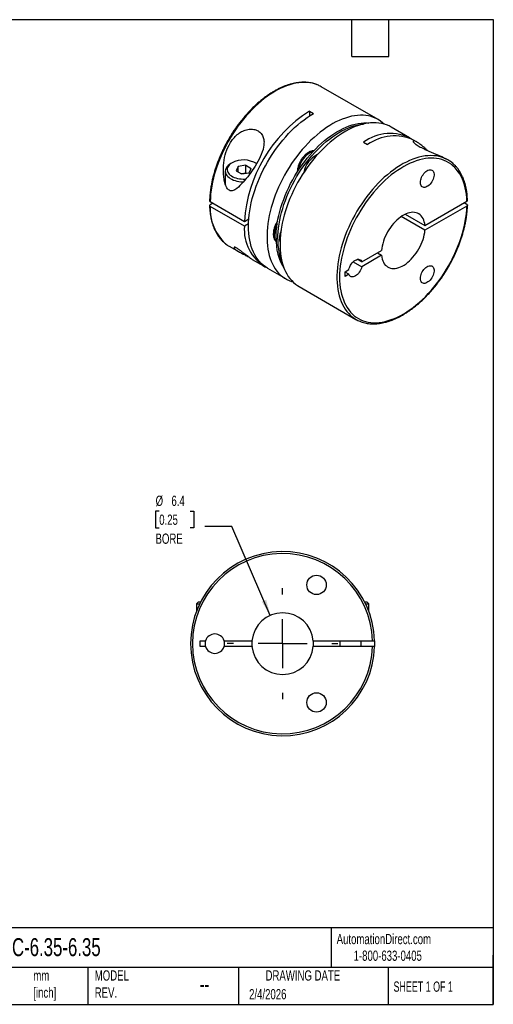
# Model space of a CAD drawing. Header units: millimetres. Extents: x 3 to 137, y 3 to 105.
# Tile 2 of 2: x 88 to 137, y 3 to 105. Entities that reach past the tile are written whole.
import ezdxf

# ---------------------------------------------------------------- set-up
doc = ezdxf.new("R2010")
doc.units = ezdxf.units.MM
doc.header["$LTSCALE"] = 0.5
doc.linetypes.add('SLD-Center', pattern=[19.05, 15.24, -1.27, 1.27, -1.27])
doc.linetypes.add('SLD-Solid', pattern=[0])
doc.layers.add('CENTER', color=40, linetype='SLD-Center')
doc.layers.add('DIMENSIONS', color=140, linetype='SLD-Solid', lineweight=25)
doc.layers.add('TEXT', color=140, linetype='SLD-Solid', lineweight=25)
doc.styles.add('SLDTEXTSTYLE0', font='TXT', dxfattribs={"width": 0.7})
doc.styles.add('SLDTEXTSTYLE1', font='TXT', dxfattribs={"width": 0.65})
doc.dimstyles.new('SLDDIMSTYLE2', dxfattribs={"dimtxt": 1.079004, "dimasz": 1.651, "dimexe": 0, "dimexo": 0.0625, "dimgap": 0.269751, "dimtad": 0, "dimtih": 1, "dimtoh": 1, "dimdec": 1, "dimrnd": 1e-09, "dimzin": 12, "dimdsep": 46, "dimtxsty": 'SLDTEXTSTYLE0', "dimsah": 1, "dimcen": 0, "dimadec": 0, "dimazin": 3, "dimtfac": 1, "dimtdec": 1, "dimtofl": 0, "dimtmove": 0, "dimatfit": 3, "dimfxl": 0, "dimfrac": 2, "dimtolj": 1, "dimtzin": 12, "dimarcsym": 0})

# ---------------------------------------------------------------- blocks, each defined once
blk = doc.blocks.new('_D_2')
at = {"layer": 'DIMENSIONS'}
for p, q in [((102.03, 54.06), (101.66, 54.06)), ((101.66, 54.06), (101.66, 52.34)), ((105.23, 54.06), (105.59, 54.06)), ((105.59, 54.06), (105.59, 52.34)), ((101.66, 52.34), (102.03, 52.34)), ((105.59, 52.34), (105.23, 52.34)), ((109.53, 52.49), (106.75, 52.49)), ((113.5, 43.3), (109.53, 52.49))]:
    blk.add_line(p, q, dxfattribs=at)
blk.add_solid([(113.5, 43.3), (113.08, 44.92), (112.62, 44.71)], dxfattribs=at)
at = {"layer": 'DIMENSIONS', "char_height": 1.058, "attachment_point": 1, "style": 'SLDTEXTSTYLE0'}
for s, insert in [('%%c', (101.66, 55.66)), ('6.4', (103.29, 55.66)), ('0.25', (102.03, 53.71)), ('BORE', (101.65, 51.75))]:
    blk.add_mtext(s, dxfattribs=dict(at, insert=insert))
blk = doc.blocks.new('SW_CENTERMARKSYMBOL_0')
at = {"layer": 'CENTER', "color": 0}
for p, q in [((0, 5.08), (0, 5.715)), ((0, 0), (0, 2.54)), ((-5.08, 0), (-5.715, 0)), ((0, 0), (-2.54, 0)), ((0, 0), (0, -2.54)), ((0, 0), (2.54, 0)), ((5.08, 0), (5.715, 0)), ((0, -5.08), (0, -5.715))]:
    blk.add_line(p, q, dxfattribs=at)

msp = doc.modelspace()

# ---------------------------------------------------------------- linework, layer by layer
for p, q in [((124.62, 94.47), (118.75, 97.86)), ((117.54, 95.35), (117.96, 95.1)), ((117.54, 95.35), (117.54, 94.84)), ((127.87, 92.59), (125.97, 93.7)), ((123.13, 92.12), (123.55, 91.88)), ((128.67, 92.14), (128.3, 92.35)), ((131.83, 90.31), (131.6, 90.44)), ((109.55, 90), (109.41, 89.92)), ((110.18, 89.64), (109.97, 89.19)), ((110.96, 89.76), (110.18, 89.64)), ((110.18, 89.07), (110.18, 89.64)), ((110.96, 89.76), (111.53, 89.43)), ((110.96, 88.94), (110.96, 89.76)), ((111.32, 88.98), (111.53, 89.43)), ((112.09, 89.92), (111.95, 90)), ((108.85, 89.14), (108.85, 87.82)), ((109.97, 89.19), (110.54, 88.86)), ((110.96, 88.94), (110.51, 88.87)), ((110.54, 88.86), (111.32, 88.98)), ((110.99, 88.93), (110.96, 88.94)), ((107.29, 86), (110.82, 83.96)), ((107.57, 85.84), (107.29, 85.68)), ((110.82, 83.47), (107.29, 85.51)), ((129.46, 83.53), (133.8, 86.04)), ((133.8, 85.55), (129.46, 83.04)), ((133.8, 85.71), (133.52, 85.88)), ((129.46, 83.04), (127.01, 84.46)), ((127.44, 84.7), (129.46, 83.53)), ((110.82, 83.96), (111.28, 84.22)), ((111.25, 83.72), (110.82, 83.47)), ((109.25, 81.41), (110.28, 80.81)), ((122.95, 79.78), (124.99, 80.95)), ((124.99, 80.46), (122.95, 79.29)), ((124.57, 80.71), (124.99, 80.46)), ((111.63, 80.04), (112.79, 79.36)), ((122.06, 79.8), (122.95, 79.29)), ((122.95, 79.78), (122.49, 80.04)), ((113.21, 79.12), (115.12, 78.02)), ((121.22, 78.77), (121.6, 79)), ((121.22, 78.28), (121.22, 78.77)), ((121.6, 78.51), (121.22, 78.73)), ((121.6, 78.51), (121.22, 78.28)), ((116.47, 77.24), (122.34, 73.85)), ((106.07, 44.69), (105.87, 44.49)), ((105.87, 44.49), (105.87, 43.71)), ((105.87, 44.49), (106.2, 44.49)), ((106.07, 44.69), (106.29, 44.69)), ((123.24, 44.69), (123.47, 44.69)), ((123.34, 44.49), (123.67, 44.49)), ((123.67, 44.49), (123.47, 44.69)), ((123.67, 43.71), (123.67, 44.49)), ((106.27, 40.69), (106.81, 40.69)), ((106.27, 40.09), (106.27, 40.69)), ((108.72, 40.69), (111.6, 40.69)), ((117.93, 40.69), (124.06, 40.69)), ((120.67, 40.69), (120.67, 40.09)), ((122.87, 40.09), (122.87, 40.69)), ((106.81, 40.09), (106.27, 40.09)), ((111.6, 40.09), (108.72, 40.09)), ((124.06, 40.09), (117.93, 40.09))]:
    msp.add_line(p, q)
at = {"flags": 128}
for points in [[(118.36, 98.05), (118.15, 98.13), (117.88, 98.21), (117.61, 98.26), (117.33, 98.29), (117.04, 98.31), (116.74, 98.3), (116.44, 98.27), (116.13, 98.22), (115.81, 98.15), (115.5, 98.06), (115.17, 97.95), (114.85, 97.82), (114.52, 97.67), (114.19, 97.5), (113.86, 97.31), (113.53, 97.1), (113.21, 96.88), (112.88, 96.63), (112.56, 96.37), (112.24, 96.1), (111.92, 95.81), (111.61, 95.5), (111.31, 95.18), (111.01, 94.85), (110.72, 94.5), (110.44, 94.15), (110.16, 93.78), (109.9, 93.4), (109.64, 93.01), (109.4, 92.62), (109.16, 92.22), (108.94, 91.81), (108.73, 91.4), (108.53, 90.98), (108.35, 90.56), (108.18, 90.13), (108.02, 89.71), (107.88, 89.28), (107.75, 88.86), (107.64, 88.44), (107.54, 88.02), (107.46, 87.6), (107.39, 87.19), (107.34, 86.79), (107.31, 86.39), (107.29, 86)], [(113.21, 79.12), (113.21, 79.12), (112.99, 79.26), (112.77, 79.43), (112.57, 79.61), (112.38, 79.81), (112.2, 80.03), (112.04, 80.27), (111.89, 80.52), (111.76, 80.8), (111.64, 81.08), (111.53, 81.38), (111.45, 81.7), (111.37, 82.03), (111.32, 82.37), (111.28, 82.73), (111.25, 83.09), (111.25, 83.47), (111.25, 83.85), (111.28, 84.25), (111.32, 84.65), (111.37, 85.06), (111.45, 85.47), (111.53, 85.89), (111.64, 86.31), (111.76, 86.73), (111.89, 87.16), (112.04, 87.58), (112.2, 88.01), (112.38, 88.43), (112.57, 88.85), (112.77, 89.27), (112.99, 89.68), (113.21, 90.09), (113.45, 90.49), (113.7, 90.88), (113.96, 91.27), (114.23, 91.64), (114.51, 92.01), (114.8, 92.36), (115.09, 92.7), (115.39, 93.03), (115.7, 93.34), (116.01, 93.64), (116.33, 93.93), (116.65, 94.2), (116.98, 94.45), (117.3, 94.69), (117.63, 94.9), (117.96, 95.1)], [(125.25, 94), (125.09, 94.14), (124.88, 94.31), (124.65, 94.46), (124.42, 94.58), (124.17, 94.69), (123.91, 94.77), (123.65, 94.84), (123.37, 94.89), (123.09, 94.91), (122.8, 94.92), (122.5, 94.9), (122.2, 94.86), (121.89, 94.81), (121.57, 94.73), (121.25, 94.63), (120.93, 94.52), (120.61, 94.38), (120.28, 94.22), (119.95, 94.05), (119.63, 93.86), (119.3, 93.64), (118.98, 93.41), (118.65, 93.17), (118.33, 92.91), (118.02, 92.63), (117.7, 92.33), (117.4, 92.03), (117.1, 91.7), (116.8, 91.37), (116.51, 91.02), (116.23, 90.67), (115.96, 90.3), (115.7, 89.92), (115.45, 89.53), (115.21, 89.14), (114.98, 88.74), (114.76, 88.33), (114.56, 87.92), (114.36, 87.5), (114.18, 87.08), (114.01, 86.66), (113.86, 86.24), (113.72, 85.82), (113.6, 85.39), (113.49, 84.97), (113.39, 84.56), (113.32, 84.15), (113.25, 83.74), (113.2, 83.34), (113.17, 82.94), (113.16, 82.56), (113.16, 82.18), (113.17, 81.81), (113.2, 81.45), (113.25, 81.11), (113.32, 80.77), (113.39, 80.45), (113.49, 80.14), (113.6, 79.85), (113.72, 79.57), (113.86, 79.31), (114.01, 79.07), (114.18, 78.84), (114.36, 78.63), (114.56, 78.43), (114.76, 78.26), (114.98, 78.1), (115.21, 77.97), (115.45, 77.85), (115.7, 77.76), (115.84, 77.71)], [(114.09, 82.23), (114.1, 82.61), (114.12, 82.99), (114.16, 83.38), (114.22, 83.78), (114.29, 84.18), (114.38, 84.58), (114.48, 84.99), (114.6, 85.4), (114.73, 85.82), (114.88, 86.23), (115.04, 86.64), (115.21, 87.05), (115.4, 87.46), (115.6, 87.86), (115.82, 88.26), (116.04, 88.65), (116.28, 89.04), (116.52, 89.42), (116.78, 89.79), (117.05, 90.14), (117.32, 90.49), (117.6, 90.83), (117.89, 91.15), (118.19, 91.46), (118.49, 91.76), (118.8, 92.04), (119.11, 92.31), (119.42, 92.56), (119.74, 92.8), (120.06, 93.01), (120.38, 93.21), (120.7, 93.39), (121.01, 93.55), (121.33, 93.69), (121.65, 93.82), (121.96, 93.92), (122.27, 94), (122.57, 94.06), (122.87, 94.1), (123.17, 94.12), (123.45, 94.12), (123.67, 94.11)], [(114.27, 82.13), (114.28, 82.51), (114.3, 82.89), (114.34, 83.28), (114.4, 83.67), (114.47, 84.08), (114.56, 84.48), (114.66, 84.89), (114.78, 85.3), (114.91, 85.71), (115.06, 86.13), (115.22, 86.54), (115.39, 86.95), (115.58, 87.36), (115.78, 87.76), (115.99, 88.16), (116.22, 88.55), (116.45, 88.94), (116.7, 89.31), (116.96, 89.68), (117.22, 90.04), (117.5, 90.39), (117.78, 90.73), (118.07, 91.05), (118.36, 91.36), (118.67, 91.66), (118.97, 91.94), (119.28, 92.21), (119.6, 92.46), (119.91, 92.69), (120.23, 92.91), (120.55, 93.11), (120.87, 93.29), (121.19, 93.45), (121.51, 93.59), (121.83, 93.71), (122.14, 93.82), (122.45, 93.9), (122.75, 93.96), (123.05, 94), (123.11, 94.01)], [(125.97, 93.7), (125.76, 93.81), (125.51, 93.91), (125.26, 94), (124.99, 94.07), (124.72, 94.11), (124.43, 94.14), (124.14, 94.14), (123.84, 94.13), (123.54, 94.09), (123.23, 94.03), (122.92, 93.95), (122.6, 93.86), (122.27, 93.74), (121.95, 93.6), (121.62, 93.45), (121.3, 93.27), (120.97, 93.08), (120.64, 92.87), (120.32, 92.64), (120, 92.39), (119.68, 92.13), (119.36, 91.85), (119.05, 91.56), (118.74, 91.25), (118.44, 90.93), (118.14, 90.59), (117.86, 90.25), (117.58, 89.89), (117.31, 89.52), (117.05, 89.14), (116.79, 88.76), (116.55, 88.36), (116.32, 87.96), (116.11, 87.55), (115.9, 87.14), (115.71, 86.72), (115.52, 86.31), (115.36, 85.88), (115.2, 85.46), (115.07, 85.04), (114.94, 84.62), (114.83, 84.2), (114.74, 83.78), (114.66, 83.37), (114.6, 82.96), (114.55, 82.56), (114.52, 82.17), (114.5, 81.78), (114.5, 81.4), (114.52, 81.04), (114.55, 80.68), (114.6, 80.33), (114.66, 80), (114.74, 79.68), (114.83, 79.37), (114.94, 79.08), (115.07, 78.8), (115.2, 78.54), (115.36, 78.29), (115.52, 78.06), (115.71, 77.85), (115.9, 77.66), (116.11, 77.48), (116.32, 77.33), (116.47, 77.24)], [(131.46, 90.49), (131.45, 90.5), (131.19, 90.59), (130.93, 90.66), (130.65, 90.71), (130.37, 90.74), (130.08, 90.75), (129.78, 90.74), (129.48, 90.71), (129.16, 90.66), (128.85, 90.58), (128.53, 90.49), (128.21, 90.38), (127.88, 90.24), (127.55, 90.09), (127.23, 89.92), (126.9, 89.73), (126.57, 89.52), (126.24, 89.29), (125.92, 89.04), (125.59, 88.78), (125.27, 88.51), (124.96, 88.21), (124.65, 87.91), (124.35, 87.58), (124.05, 87.25), (123.76, 86.9), (123.48, 86.54), (123.21, 86.17), (122.94, 85.79), (122.69, 85.41), (122.44, 85.01), (122.21, 84.61), (121.99, 84.2), (121.78, 83.78), (121.59, 83.37), (121.41, 82.94), (121.24, 82.52), (121.08, 82.1), (120.94, 81.67), (120.82, 81.25), (120.7, 80.83), (120.61, 80.41), (120.53, 79.99), (120.47, 79.58), (120.42, 79.18), (120.39, 78.78), (120.37, 78.39), (120.37, 78.01), (120.39, 77.64), (120.42, 77.28), (120.47, 76.94), (120.53, 76.6), (120.61, 76.28), (120.7, 75.97), (120.82, 75.68), (120.94, 75.4), (121.08, 75.14), (121.24, 74.89), (121.41, 74.66), (121.59, 74.45), (121.78, 74.26), (121.99, 74.08), (121.99, 74.08)], [(133.8, 86.04), (133.78, 86.4), (133.75, 86.76), (133.7, 87.1), (133.63, 87.42), (133.55, 87.74), (133.45, 88.04), (133.34, 88.33), (133.21, 88.6), (133.07, 88.86), (132.91, 89.09), (132.74, 89.32), (132.56, 89.52), (132.36, 89.7), (132.16, 89.87), (131.94, 90.02), (131.7, 90.15), (131.46, 90.25), (131.21, 90.34), (130.94, 90.41), (130.67, 90.46), (130.39, 90.48), (130.1, 90.49), (129.81, 90.47), (129.51, 90.44), (129.2, 90.38), (128.89, 90.31), (128.57, 90.21), (128.25, 90.09), (127.93, 89.96), (127.61, 89.8), (127.28, 89.63), (126.96, 89.43), (126.63, 89.22), (126.31, 88.99), (125.99, 88.75), (125.67, 88.48), (125.36, 88.2), (125.05, 87.91), (124.75, 87.6), (124.45, 87.28), (124.16, 86.95), (123.88, 86.6), (123.6, 86.24), (123.34, 85.88), (123.08, 85.5), (122.83, 85.11), (122.6, 84.72), (122.37, 84.32), (122.16, 83.91), (121.96, 83.5), (121.77, 83.09), (121.6, 82.67), (121.44, 82.25), (121.29, 81.83), (121.16, 81.42), (121.04, 81), (120.94, 80.58), (120.85, 80.17), (120.78, 79.77), (120.72, 79.36), (120.68, 78.97), (120.66, 78.58), (120.65, 78.2), (120.66, 77.83), (120.68, 77.47), (120.72, 77.12), (120.78, 76.79), (120.85, 76.46), (120.94, 76.15), (121.04, 75.86), (121.16, 75.57), (121.29, 75.31), (121.44, 75.06), (121.6, 74.83), (121.77, 74.61), (121.96, 74.41), (122.16, 74.23), (122.37, 74.07), (122.6, 73.93), (122.83, 73.81), (123.08, 73.71), (123.34, 73.63), (123.6, 73.57), (123.88, 73.53), (124.16, 73.51), (124.45, 73.51), (124.75, 73.53), (125.05, 73.58), (125.36, 73.64), (125.67, 73.72), (125.99, 73.83), (126.31, 73.95), (126.63, 74.09), (126.96, 74.26), (127.28, 74.44), (127.61, 74.64), (127.93, 74.86), (128.25, 75.09), (128.57, 75.34), (128.89, 75.61), (129.2, 75.89), (129.51, 76.19), (129.81, 76.51), (130.1, 76.83), (130.39, 77.17), (130.67, 77.52), (130.94, 77.88), (131.21, 78.25), (131.46, 78.63), (131.7, 79.02), (131.94, 79.42), (132.16, 79.82), (132.36, 80.23), (132.56, 80.64), (132.74, 81.05), (132.91, 81.47), (133.07, 81.89), (133.21, 82.31), (133.34, 82.73), (133.45, 83.14), (133.55, 83.56), (133.63, 83.97), (133.7, 84.37), (133.75, 84.77), (133.78, 85.16), (133.8, 85.55)], [(109.41, 89.92), (109.27, 89.83), (109.15, 89.73), (109.04, 89.63), (108.96, 89.51), (108.9, 89.4), (108.87, 89.28), (108.85, 89.16), (108.86, 89.04), (108.89, 88.92), (108.95, 88.8), (109.02, 88.69), (109.12, 88.58), (109.24, 88.48), (109.37, 88.39), (109.52, 88.31), (109.69, 88.23), (109.87, 88.17), (110.06, 88.12), (110.26, 88.08), (110.46, 88.06), (110.67, 88.05), (110.73, 88.05)], [(109.55, 90), (109.42, 89.92), (109.3, 89.82), (109.21, 89.72), (109.14, 89.62), (109.09, 89.51), (109.06, 89.39), (109.05, 89.28), (109.07, 89.16), (109.11, 89.05), (109.17, 88.94), (109.25, 88.84), (109.36, 88.74), (109.48, 88.65), (109.62, 88.57), (109.78, 88.5), (109.94, 88.44), (110.12, 88.39), (110.31, 88.36), (110.5, 88.34), (110.7, 88.33), (110.9, 88.33), (110.98, 88.33)], [(128.99, 87.97), (129, 88.1), (129.03, 88.24), (129.07, 88.37), (129.12, 88.51), (129.19, 88.65), (129.27, 88.78), (129.36, 88.9), (129.46, 89.01), (129.57, 89.1), (129.67, 89.18), (129.78, 89.24), (129.89, 89.27), (129.99, 89.29), (130.09, 89.29), (130.17, 89.26), (130.25, 89.21), (130.31, 89.15), (130.36, 89.06), (130.39, 88.96), (130.41, 88.85), (130.41, 88.72), (130.39, 88.59), (130.36, 88.45), (130.31, 88.31), (130.25, 88.17), (130.17, 88.04), (130.09, 87.91), (129.99, 87.8), (129.89, 87.7), (129.78, 87.61), (129.67, 87.55), (129.57, 87.5), (129.46, 87.47), (129.36, 87.47), (129.27, 87.48), (129.19, 87.52), (129.12, 87.57), (129.07, 87.65), (129.03, 87.74), (129, 87.85), (128.99, 87.97)], [(108.79, 88.02), (108.79, 88.03), (108.85, 88.11)], [(129.46, 83.53), (129.44, 83.74), (129.39, 83.93), (129.34, 84.1), (129.27, 84.26), (129.18, 84.41), (129.08, 84.53), (128.96, 84.64), (128.84, 84.73), (128.7, 84.81), (128.55, 84.86), (128.4, 84.89), (128.23, 84.9), (128.06, 84.89), (127.88, 84.86), (127.7, 84.81), (127.51, 84.73), (127.32, 84.64), (127.13, 84.54), (126.94, 84.41), (126.76, 84.26), (126.57, 84.1), (126.39, 83.93), (126.22, 83.74), (126.06, 83.54), (125.9, 83.32), (125.75, 83.1), (125.61, 82.87), (125.49, 82.64), (125.37, 82.4), (125.27, 82.15), (125.19, 81.91), (125.12, 81.66), (125.06, 81.42), (125.02, 81.19), (124.99, 80.95)], [(124.99, 80.46), (125.02, 80.26), (125.06, 80.07), (125.12, 79.9), (125.19, 79.74), (125.27, 79.59), (125.37, 79.46), (125.49, 79.36), (125.61, 79.26), (125.75, 79.19), (125.9, 79.14), (126.06, 79.11), (126.22, 79.1), (126.39, 79.11), (126.57, 79.14), (126.76, 79.19), (126.94, 79.26), (127.13, 79.35), (127.32, 79.46), (127.51, 79.59), (127.7, 79.74), (127.88, 79.9), (128.06, 80.07), (128.23, 80.26), (128.4, 80.46), (128.55, 80.68), (128.7, 80.9), (128.84, 81.13), (128.96, 81.36), (129.08, 81.6), (129.18, 81.85), (129.27, 82.09), (129.34, 82.33), (129.39, 82.58), (129.44, 82.81), (129.46, 83.04)], [(121.6, 79), (121.64, 79.14), (121.7, 79.29), (121.77, 79.43), (121.86, 79.56), (121.95, 79.68), (122.06, 79.79), (122.17, 79.88), (122.28, 79.96), (122.39, 80.01), (122.5, 80.05), (122.6, 80.05), (122.69, 80.04), (122.78, 80.01), (122.85, 79.95), (122.91, 79.87), (122.95, 79.78)], [(122.95, 79.29), (122.91, 79.14), (122.85, 79), (122.78, 78.86), (122.69, 78.73), (122.6, 78.6), (122.5, 78.49), (122.39, 78.4), (122.28, 78.33), (122.17, 78.27), (122.06, 78.24), (121.95, 78.23), (121.86, 78.24), (121.77, 78.28), (121.7, 78.33), (121.64, 78.41), (121.6, 78.51)], [(128.99, 78.07), (129, 78.2), (129.03, 78.34), (129.07, 78.47), (129.12, 78.61), (129.19, 78.75), (129.27, 78.88), (129.36, 79), (129.46, 79.11), (129.57, 79.2), (129.67, 79.28), (129.78, 79.34), (129.89, 79.37), (129.99, 79.39), (130.09, 79.39), (130.17, 79.36), (130.25, 79.31), (130.31, 79.25), (130.36, 79.16), (130.39, 79.06), (130.41, 78.95), (130.41, 78.82), (130.39, 78.69), (130.36, 78.55), (130.31, 78.41), (130.25, 78.27), (130.17, 78.14), (130.09, 78.01), (129.99, 77.9), (129.89, 77.8), (129.78, 77.71), (129.67, 77.65), (129.57, 77.6), (129.46, 77.57), (129.36, 77.57), (129.27, 77.58), (129.19, 77.62), (129.12, 77.67), (129.07, 77.75), (129.03, 77.84), (129, 77.95), (128.99, 78.07)], [(124.26, 40.69), (124.27, 40.39), (124.26, 40.09)]]:
    msp.add_lwpolyline(points, dxfattribs=at)
for centre in [(118.27, 46.45), (118.27, 34.32)]:
    msp.add_circle(centre, 1)
for centre, radius, start, end in [((117.16, 95.1), 3.19, 60.0157, 67.9275), ((125.44, 83.02), 14.64, 122.6467, 176.3084), ((125.87, 88.4), 4.63, 61.4458, 126.3938), ((126.33, 88.01), 4.77, 65.6295, 125.681), ((118.88, 88.89), 2.51, 111.862, 172.2662), ((119.49, 88.54), 2.57, 115.7103, 169.2576), ((130.24, 87.55), 3.18, 52.0854, 67.4688), ((110.74, 87.75), 2.55, 58.3318, 117.9078), ((112.2, 85.29), 4.92, 177.3632, 227.662), ((115.32, 83.12), 4.51, 175.5636, 239.0992), ((116.42, 82.46), 2.53, 151.4484, 177.9266), ((114.9, 82.49), 1, 176.5531, 217.1822), ((116.75, 82.18), 2.3, 158.5157, 178.7672), ((110.85, 84.16), 3.19, 232.09, 239.9909), ((119.63, 82.02), 5.54, 177.7339, 212.6272), ((120.39, 81.99), 6.12, 178.6983, 203.4292), ((115.72, 82.22), 1.28, 179.1985, 197.1031), ((123.93, 76.61), 3.18, 232.5808, 247.9328), ((114.77, 40.39), 9.5, 1.8096, 358.1904), ((114.77, 40.39), 9.3, 1.8486, 358.1514), ((114.77, 40.39), 3.18, 5.4219, 174.5781), ((107.77, 40.39), 1, 162.5424, 197.4576), ((107.77, 40.39), 1, 17.4576, 162.5424), ((107.77, 40.39), 1, 342.5424, 17.4576), ((114.77, 40.39), 3.17, 174.5781, 185.4219), ((114.77, 40.39), 3.18, 354.5781, 5.4219), ((107.77, 40.39), 1, 197.4576, 342.5424), ((114.77, 40.39), 3.18, 185.4219, 354.5781)]:
    msp.add_arc(centre, radius, start, end)
for points, knots in [([(118.34, 98.06), (118.3, 98.08), (118.18, 98.13), (117.97, 98.19), (117.71, 98.25), (117.44, 98.3), (117.17, 98.32), (116.89, 98.33), (116.6, 98.31), (116.31, 98.28), (116.01, 98.23), (115.71, 98.16), (115.41, 98.07), (115.1, 97.97), (114.79, 97.85), (114.47, 97.7), (114.16, 97.55), (113.85, 97.37), (113.54, 97.18), (113.22, 96.97), (112.91, 96.75), (112.61, 96.51), (112.3, 96.25), (112, 95.99), (111.71, 95.71), (111.41, 95.41), (111.13, 95.11), (110.85, 94.79), (110.58, 94.46), (110.31, 94.12), (110.05, 93.77), (109.8, 93.42), (109.56, 93.05), (109.33, 92.68), (109.11, 92.3), (108.9, 91.92), (108.7, 91.53), (108.51, 91.13), (108.33, 90.74), (108.17, 90.34), (108.02, 89.94), (107.88, 89.54), (107.75, 89.14), (107.63, 88.74), (107.53, 88.34), (107.45, 87.94), (107.37, 87.55), (107.32, 87.16), (107.27, 86.78), (107.24, 86.42), (107.23, 86.19), (107.23, 86.08)], [0, 0, 0, 0, 0.01033, 0.030637, 0.050974, 0.071352, 0.09178, 0.112259, 0.132791, 0.153372, 0.173995, 0.194655, 0.215344, 0.236056, 0.256784, 0.277522, 0.298267, 0.319015, 0.339763, 0.360508, 0.38125, 0.401987, 0.42272, 0.443447, 0.46417, 0.484888, 0.505602, 0.526312, 0.547018, 0.567721, 0.588422, 0.60912, 0.629817, 0.650513, 0.671209, 0.691904, 0.7126, 0.733297, 0.753996, 0.774697, 0.7954, 0.816107, 0.836817, 0.857531, 0.878251, 0.898975, 0.919705, 0.94044, 0.961182, 0.981929, 1, 1, 1, 1]), ([(109.27, 87.17), (109.4, 87.09), (109.54, 87.1), (109.8, 87.19), (109.91, 87.27), (110.26, 87.54), (110.48, 87.76), (110.9, 88.24), (111.11, 88.5), (111.53, 89.06), (111.74, 89.36), (112.12, 89.97), (112.31, 90.3), (112.61, 90.96), (112.74, 91.31), (112.84, 91.82), (112.85, 91.99), (112.85, 92.32), (112.82, 92.48), (112.73, 92.77), (112.66, 92.9), (112.48, 93.13), (112.36, 93.23), (112.1, 93.38), (111.95, 93.43), (111.63, 93.49), (111.47, 93.49), (111.13, 93.45), (110.95, 93.4), (110.62, 93.27), (110.46, 93.19), (110.01, 92.88), (109.74, 92.61), (109.31, 92.02), (109.14, 91.68), (108.88, 91), (108.79, 90.64), (108.67, 89.91), (108.65, 89.54), (108.65, 88.99), (108.67, 88.81), (108.71, 88.44), (108.74, 88.26), (108.82, 87.9), (108.87, 87.73), (108.99, 87.48), (109.03, 87.4), (109.14, 87.26), (109.2, 87.2), (109.27, 87.17)], [0, 0, 0, 0, 0.03125, 0.03125, 0.0625, 0.0625, 0.125, 0.125, 0.1875, 0.1875, 0.25, 0.25, 0.3125, 0.3125, 0.375, 0.375, 0.40625, 0.40625, 0.4375, 0.4375, 0.46875, 0.46875, 0.5, 0.5, 0.53125, 0.53125, 0.5625, 0.5625, 0.59375, 0.59375, 0.625, 0.625, 0.6875, 0.6875, 0.75, 0.75, 0.8125, 0.8125, 0.875, 0.875, 0.90625, 0.90625, 0.9375, 0.9375, 0.96875, 0.96875, 0.984375, 0.984375, 1, 1, 1, 1]), ([(128.85, 92.02), (128.8, 92.05), (128.69, 92.12), (128.54, 92.21), (128.41, 92.26), (128.33, 92.28), (128.27, 92.28), (128.24, 92.26), (128.24, 92.21), (128.28, 92.14), (128.36, 92.05), (128.49, 91.94), (128.65, 91.83), (128.86, 91.7), (129.11, 91.57), (129.39, 91.43), (129.71, 91.29), (130.03, 91.15), (130.36, 91.01), (130.69, 90.88), (130.98, 90.75), (131.2, 90.65), (131.41, 90.55), (131.53, 90.48), (131.6, 90.44)], [0, 0, 0, 0, 0.046366, 0.093097, 0.158273, 0.191744, 0.225209, 0.271154, 0.318059, 0.360437, 0.403831, 0.445154, 0.487603, 0.530358, 0.574447, 0.621317, 0.669864, 0.716681, 0.764857, 0.819935, 0.87657, 0.911699, 0.946835, 1, 1, 1, 1]), ([(129.72, 91.28), (129.71, 91.29), (129.63, 91.37), (129.48, 91.52), (129.26, 91.71), (129.05, 91.88), (128.92, 91.97), (128.85, 92.02)], [0, 0, 0, 0, 0.025419, 0.266139, 0.506828, 0.753446, 1, 1, 1, 1]), ([(118, 91.26), (117.98, 91.26), (117.92, 91.26), (117.81, 91.23), (117.67, 91.19), (117.52, 91.13), (117.38, 91.04), (117.24, 90.94), (117.11, 90.83), (116.98, 90.7), (116.86, 90.56), (116.75, 90.41), (116.65, 90.26), (116.56, 90.09), (116.48, 89.92), (116.41, 89.75), (116.36, 89.57), (116.32, 89.4), (116.29, 89.22), (116.29, 89.11), (116.28, 89.05)], [0, 0, 0, 0, 0.0216493, 0.0757079, 0.1312985, 0.1881617, 0.2458427, 0.3038839, 0.3618968, 0.4197504, 0.4774205, 0.5349381, 0.5923615, 0.6497616, 0.707209, 0.7647638, 0.8225066, 0.8805147, 0.9388527, 1, 1, 1, 1]), ([(133.86, 86.12), (133.86, 86.18), (133.85, 86.36), (133.83, 86.66), (133.79, 86.99), (133.73, 87.32), (133.67, 87.64), (133.58, 87.94), (133.49, 88.23), (133.37, 88.51), (133.25, 88.78), (133.11, 89.03), (132.96, 89.26), (132.8, 89.48), (132.62, 89.69), (132.43, 89.87), (132.29, 89.99), (132.22, 90.05), (132.21, 90.05)], [0, 0, 0, 0, 0.036315, 0.105192, 0.17408, 0.242957, 0.311811, 0.380625, 0.44938, 0.518053, 0.586619, 0.655054, 0.723335, 0.791444, 0.859371, 0.92712, 0.994705, 1, 1, 1, 1]), ([(107.29, 86), (107.28, 86.01), (107.25, 86.03), (107.23, 86.06), (107.23, 86.08), (107.23, 86.09)], [0, 0, 0, 0, 0.421109, 0.842216, 1, 1, 1, 1]), ([(107.29, 85.68), (107.25, 85.65), (107.23, 85.62), (107.23, 85.56), (107.25, 85.53), (107.29, 85.51)], [0, 0, 0, 0, 0.5, 0.5, 1, 1, 1, 1]), ([(107.23, 85.59), (107.23, 85.53), (107.24, 85.35), (107.26, 85.06), (107.3, 84.72), (107.35, 84.39), (107.42, 84.08), (107.51, 83.77), (107.6, 83.48), (107.71, 83.2), (107.84, 82.94), (107.98, 82.69), (108.13, 82.45), (108.29, 82.23), (108.47, 82.03), (108.66, 81.84), (108.79, 81.72), (108.87, 81.67), (108.87, 81.66)], [0, 0, 0, 0, 0.036315, 0.105192, 0.17408, 0.242957, 0.311811, 0.380625, 0.44938, 0.518053, 0.586619, 0.655054, 0.723335, 0.791444, 0.859371, 0.92712, 0.994705, 1, 1, 1, 1]), ([(122.75, 73.65), (122.79, 73.64), (122.91, 73.59), (123.12, 73.52), (123.38, 73.46), (123.64, 73.42), (123.92, 73.39), (124.2, 73.39), (124.49, 73.4), (124.78, 73.43), (125.08, 73.48), (125.38, 73.55), (125.68, 73.64), (125.99, 73.75), (126.3, 73.87), (126.61, 74.01), (126.93, 74.17), (127.24, 74.34), (127.55, 74.54), (127.86, 74.74), (128.17, 74.97), (128.48, 75.21), (128.79, 75.46), (129.09, 75.73), (129.38, 76.01), (129.67, 76.3), (129.96, 76.61), (130.24, 76.93), (130.51, 77.25), (130.78, 77.59), (131.04, 77.94), (131.29, 78.3), (131.53, 78.66), (131.76, 79.04), (131.98, 79.41), (132.19, 79.8), (132.39, 80.19), (132.58, 80.58), (132.75, 80.98), (132.92, 81.38), (133.07, 81.78), (133.21, 82.18), (133.34, 82.58), (133.45, 82.98), (133.55, 83.38), (133.64, 83.77), (133.71, 84.16), (133.77, 84.55), (133.82, 84.93), (133.85, 85.29), (133.85, 85.52), (133.86, 85.63)], [0, 0, 0, 0, 0.01033, 0.030637, 0.050974, 0.071353, 0.09178, 0.11226, 0.132792, 0.153372, 0.173995, 0.194655, 0.215345, 0.236056, 0.256784, 0.277523, 0.298268, 0.319016, 0.339763, 0.360508, 0.38125, 0.401987, 0.42272, 0.443448, 0.46417, 0.484889, 0.505602, 0.526312, 0.547018, 0.567721, 0.588422, 0.60912, 0.629817, 0.650513, 0.671209, 0.691904, 0.7126, 0.733298, 0.753996, 0.774697, 0.7954, 0.816107, 0.836817, 0.857531, 0.878251, 0.898975, 0.919705, 0.94044, 0.961182, 0.981929, 1, 1, 1, 1]), ([(133.8, 86.04), (133.81, 86.05), (133.84, 86.07), (133.86, 86.1), (133.86, 86.12), (133.85, 86.12)], [0, 0, 0, 0, 0.421108, 0.84222, 1, 1, 1, 1]), ([(133.8, 85.71), (133.84, 85.69), (133.86, 85.66), (133.86, 85.6), (133.84, 85.57), (133.8, 85.55)], [0, 0, 0, 0, 0.5, 0.5, 1, 1, 1, 1]), ([(114.27, 84.02), (114.24, 83.97), (114.17, 83.87), (114.08, 83.71), (114, 83.54), (113.93, 83.37), (113.88, 83.2), (113.84, 83.02), (113.82, 82.85), (113.81, 82.7), (113.81, 82.56), (113.83, 82.42), (113.86, 82.27), (113.91, 82.13), (113.98, 82.01), (114.05, 81.92), (114.09, 81.88), (114.11, 81.87)], [0, 0, 0, 0, 0.06568, 0.137569, 0.209517, 0.2816, 0.353918, 0.426568, 0.499631, 0.576213, 0.615929, 0.689753, 0.763505, 0.836268, 0.907265, 0.976017, 1, 1, 1, 1]), ([(110.04, 81.2), (110, 81.23), (109.93, 81.27), (109.86, 81.29), (109.81, 81.3), (109.78, 81.3), (109.75, 81.28), (109.75, 81.25), (109.78, 81.18), (109.85, 81.1), (109.97, 81.01), (110.13, 80.9), (110.31, 80.8), (110.5, 80.69), (110.66, 80.61), (110.82, 80.53), (110.98, 80.44), (111.12, 80.38), (111.2, 80.33), (111.2, 80.33)], [0, 0, 0, 0, 0.053924, 0.085764, 0.118465, 0.160988, 0.204357, 0.277877, 0.353101, 0.442547, 0.533885, 0.620942, 0.710243, 0.774333, 0.840062, 0.881584, 0.923877, 0.99773, 1, 1, 1, 1]), ([(111.63, 80.04), (111.62, 80.04), (111.57, 80.07), (111.46, 80.14), (111.3, 80.26), (111.11, 80.4), (110.9, 80.56), (110.71, 80.72), (110.53, 80.86), (110.41, 80.96), (110.29, 81.04), (110.17, 81.13), (110.09, 81.17), (110.04, 81.2)], [0, 0, 0, 0, 0.039729, 0.160244, 0.291046, 0.424708, 0.548633, 0.675494, 0.749728, 0.825588, 0.87338, 0.922364, 1, 1, 1, 1]), ([(124.06, 40.69), (124.11, 40.69), (124.17, 40.69), (124.24, 40.69), (124.26, 40.69), (124.26, 40.69)], [0, 0, 0, 0, 0.5, 0.5, 1, 1, 1, 1]), ([(124.26, 40.09), (124.26, 40.09), (124.24, 40.09), (124.17, 40.09), (124.11, 40.09), (124.06, 40.09)], [0, 0, 0, 0, 0.5, 0.5, 1, 1, 1, 1])]:
    msp.add_open_spline(points, degree=3, knots=knots)
at = {"layer": 'TEXT'}
for p, q in [((3.17, 104.78), (136.52, 104.78)), ((121.92, 100.97), (121.92, 104.78)), ((125.73, 100.97), (125.73, 104.78)), ((136.52, 104.78), (136.52, 3.17)), ((121.92, 100.97), (125.73, 100.97)), ((136.52, 11.06), (3.17, 11.06)), ((119.79, 11.06), (119.79, 6.98)), ((136.52, 3.17), (136.52, 8.26)), ((136.52, 6.98), (3.17, 6.98)), ((94.65, 6.98), (94.65, 3.17)), ((110.23, 6.98), (110.23, 3.17)), ((125.67, 6.98), (125.67, 3.17)), ((3.17, 3.17), (136.52, 3.17))]:
    msp.add_line(p, q, dxfattribs=at)

# ---------------------------------------------------------------- block references
at = {"layer": 'CENTER'}
msp.add_blockref('SW_CENTERMARKSYMBOL_0', (114.77, 40.39), dxfattribs=at)

# ---------------------------------------------------------------- texts
at = {"layer": 'TEXT'}
for s, insert, char_height, attachment_point, style in [('AutomationDirect.com', (120.35, 10.44), 1.0583, 1, 'SLDTEXTSTYLE0'), ('SADS-19C-6.35-6.35', (79.6, 10), 1.8521, 1, 'SLDTEXTSTYLE0'), ('1-800-633-0405', (122.1, 8.72), 1.0583, 1, 'SLDTEXTSTYLE0'), ('mm^J[inch]', (89.03, 6.68), 1.058, 1, 'SLDTEXTSTYLE0'), ('MODEL ^JREV.', (95.37, 6.68), 1.0583, 1, 'SLDTEXTSTYLE0'), ('DRAWING DATE', (116.86, 6.68), 1.0583, 2, 'SLDTEXTSTYLE0'), ('--', (106.21, 6.04), 1.587, 1, 'SLDTEXTSTYLE0'), ('SHEET 1 OF 1', (126.22, 5.53), 1.0583, 1, 'SLDTEXTSTYLE1'), ('2/4/2026', (111.31, 4.75), 1.058, 1, 'SLDTEXTSTYLE0')]:
    msp.add_mtext(s, dxfattribs=dict(at, insert=insert, char_height=char_height, attachment_point=attachment_point, style=style))

# ---------------------------------------------------------------- dimensions: what is measured, and where the dimension line sits
at = {"layer": 'DIMENSIONS'}
dim = msp.add_diameter_dim_2p(p1=(116.03, 37.47), p2=(113.5, 43.3), text='<>\\PBORE', dimstyle='SLDDIMSTYLE2', dxfattribs=at)
dim.commit()
dim.dimension.update_dxf_attribs({"geometry": '_D_2', "text_midpoint": (103.63, 53.05), "dimtype": 163})

doc.saveas('drawing.dxf')
